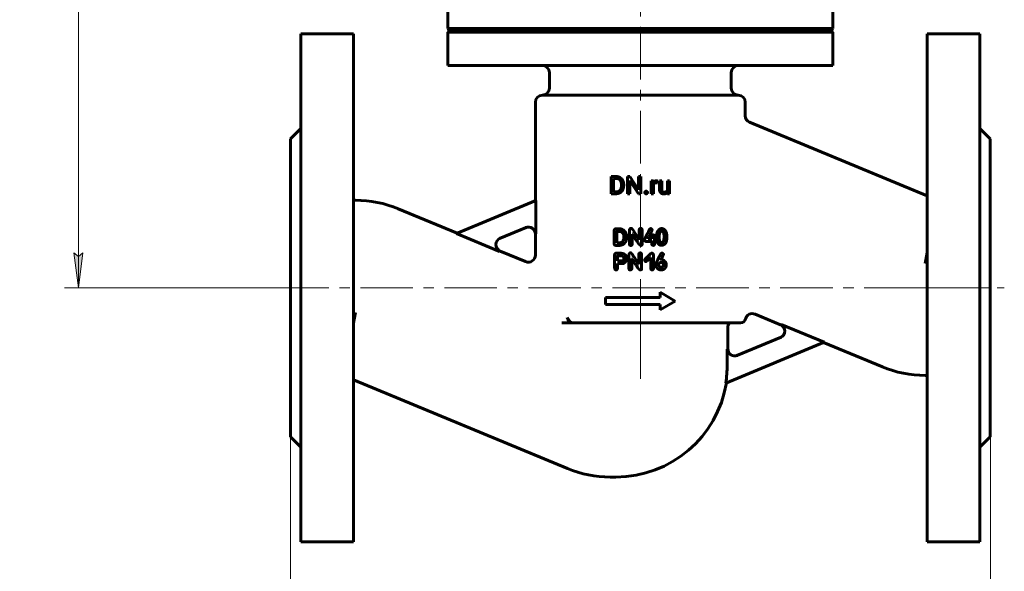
# Model space of a CAD drawing. Header units: millimetres. Extents: x 0 to 594, y 0 to 420.
# Tile 3 of 7: x 105 to 246, y 158 to 236. Entities that reach past the tile are written whole.
import ezdxf

# ---------------------------------------------------------------- set-up
doc = ezdxf.new("R2010")
doc.units = ezdxf.units.MM
for name, pattern in [('K5LT-1', [0]), ('K5LT_AXLED', [12, 7.5, -1.5, 1.5, -1.5]), ('K5LT_BASIC', [0]), ('K5LT_THIN', [0])]:
    doc.linetypes.add(name, pattern=pattern)
doc.layers.add('Системный слой', color=7, linetype='Continuous')
doc.layers.add('Системный слой (1)', color=7, linetype='Continuous', true_color=0x6c6c6c)
doc.styles.add('KDIMTEXTSTYLE', font='txt', dxfattribs={"width": 0.96, "oblique": 15, "height": 5})
doc.styles.add('KTEXTSTYLE', font='txt', dxfattribs={"width": 0.96, "height": 5})
doc.dimstyles.new('KDIMSTYLE (0.50)', dxfattribs={"dimtxt": 5, "dimasz": 1, "dimexe": 2, "dimexo": 0, "dimgap": 1, "dimtad": 1, "dimlfac": 2, "dimtxsty": 'KDIMTEXTSTYLE', "dimsah": 1, "dimcen": 0, "dimdle": 1, "dimadec": 0, "dimazin": 0, "dimtfac": 0.667, "dimtmove": 0, "dimatfit": 3, "dimfxl": 1, "dimtvp": 1, "dimtolj": 1, "dimtzin": 0, "dimarcsym": 0})

# ---------------------------------------------------------------- blocks, each defined once
blk = doc.blocks.new('U12')
at = {"layer": 'Системный слой (1)', "color": 143, "linetype": 'K5LT_BASIC', "lineweight": 60, "true_color": 0x33acca}
for p, q in [((213.56, 192.92), (209.93, 194.43)), ((228.12, 186.89), (219.71, 190.37))]:
    blk.add_line(p, q, dxfattribs=at)
blk = doc.blocks.new('U13')
at = {"layer": 'Системный слой (1)', "color": 143, "linetype": 'K5LT_BASIC', "lineweight": 60, "true_color": 0x33acca}
for p, q in [((158.97, 209.46), (167.38, 205.97)), ((173.53, 203.43), (177.16, 201.92))]:
    blk.add_line(p, q, dxfattribs=at)
blk = doc.blocks.new('U14')
at = {"layer": 'Системный слой (1)', "color": 143, "linetype": 'K5LT_BASIC', "lineweight": 60, "true_color": 0x33acca}
for p, q in [((178.55, 210.6), (178.55, 224.67)), ((178.55, 202.84), (178.55, 205.86))]:
    blk.add_line(p, q, dxfattribs=at)
blk = doc.blocks.new('D0')
at = {"layer": 'Системный слой (1)'}
for points in [[(148.55, 140.4), (148.05, 141.06), (148.55, 141.72), (143.55, 141.06)], [(243.55, 141.06), (238.55, 141.72), (239.05, 141.06), (238.55, 140.4)]]:
    blk.add_hatch(color=7, dxfattribs=at).paths.add_polyline_path(points)
at = {"layer": 'Системный слой (1)', "color": 7, "linetype": 'K5LT_THIN', "lineweight": 18, "true_color": 0xffffff}
for p, q in [((243.55, 179.17), (243.55, 139.06)), ((143.55, 176.92), (143.55, 139.06)), ((143.55, 141.06), (148.55, 141.72)), ((148.55, 140.4), (143.55, 141.06)), ((143.55, 141.06), (243.55, 141.06)), ((148.55, 141.72), (148.05, 141.06)), ((148.05, 141.06), (148.55, 140.4)), ((239.05, 141.06), (238.55, 141.72)), ((238.55, 141.72), (243.55, 141.06)), ((243.55, 141.06), (238.55, 140.4)), ((238.55, 140.4), (239.05, 141.06))]:
    blk.add_line(p, q, dxfattribs=at)
blk.add_wipeout([(187.87, 142.06), (187.87, 149.44), (198.76, 149.44), (198.76, 142.06)]).dxf.layer = 'Системный слой (1)'
at = {"layer": 'Системный слой (1)', "color": 7, "insert": (187.87, 148.65), "char_height": 5, "attachment_point": 1, "style": 'KTEXTSTYLE'}
blk.add_mtext('\\fArial|b0|c204|p34;\\H5.0;\\W1.000;\\Q15;\\fGOST Type AU|b0|i0|c204|p34;\\Q15;\\W0.960;200', dxfattribs=at)
blk = doc.blocks.new('KDIMARROW_01')
at = {"layer": 'Системный слой'}
blk.add_hatch(color=0, dxfattribs=at).paths.add_polyline_path([(-5, -0.66), (0, 0), (-5, 0.66), (-4.5, 0)])
at = {"layer": 'Системный слой', "color": 0, "linetype": 'K5LT_THIN', "lineweight": 18}
for p, q in [((-4.5, 0), (-5, 0.66)), ((-5, 0.66), (0, 0)), ((0, 0), (-5, -0.66)), ((-5, -0.66), (-4.5, 0))]:
    blk.add_line(p, q, dxfattribs=at)
at = {"layer": 'Системный слой (1)', "color": 0, "linetype": 'K5LT_THIN', "lineweight": 18}
blk.add_line((193.55, 198.17), (193.05, 198.17), dxfattribs=at)
blk = doc.blocks.new('D1')
at = {"layer": 'Системный слой (1)'}
for points in [[(113.92, 318.17), (113.26, 323.17), (112.6, 318.17), (113.26, 318.67)], [(113.26, 198.17), (113.92, 203.17), (113.26, 202.67), (112.6, 203.17)]]:
    blk.add_hatch(color=7, dxfattribs=at).paths.add_polyline_path(points)
at = {"layer": 'Системный слой (1)', "color": 7, "linetype": 'K5LT_THIN', "lineweight": 18, "true_color": 0xffffff}
for p, q in [((148.02, 323.17), (111.26, 323.17)), ((112.6, 318.17), (113.26, 323.17)), ((113.26, 323.17), (113.92, 318.17)), ((113.26, 323.17), (113.26, 198.17)), ((113.26, 318.67), (112.6, 318.17)), ((113.92, 318.17), (113.26, 318.67)), ((113.26, 198.17), (112.6, 203.17)), ((112.6, 203.17), (113.26, 202.67)), ((113.26, 202.67), (113.92, 203.17)), ((113.92, 203.17), (113.26, 198.17)), ((143.55, 198.17), (111.26, 198.17))]:
    blk.add_line(p, q, dxfattribs=at)
blk.add_wipeout([(112.26, 255.2), (104.88, 255.2), (104.88, 265.71), (112.26, 265.71)]).dxf.layer = 'Системный слой (1)'
at = {"layer": 'Системный слой (1)', "color": 7, "insert": (105.67, 255.2), "char_height": 5, "attachment_point": 1, "rotation": 90, "style": 'KTEXTSTYLE'}
blk.add_mtext('\\fArial|b0|c204|p34;\\H5.0;\\W1.000;\\Q15;\\fGOST Type AU|b0|i0|c204|p34;\\Q15;\\W0.960;250', dxfattribs=at)

msp = doc.modelspace()

# ---------------------------------------------------------------- linework, layer by layer
at = {"layer": 'Системный слой (1)', "color": 30, "linetype": 'K5LT_AXLED', "lineweight": 18, "true_color": 0xff8000}
for p, q in [((193.546, 191.9233), (193.546, 241.9233)), ((141.546, 198.1733), (243.546, 198.1733)), ((232.546, 198.1733), (245.546, 198.1733)), ((193.546, 185.1758), (193.546, 195.1733))]:
    msp.add_line(p, q, dxfattribs=at)
at = {"layer": 'Системный слой (1)', "color": 143, "linetype": 'K5LT_BASIC', "lineweight": 60, "true_color": 0x33acca}
for p, q in [((166.046, 235.1733), (166.046, 239.9233)), ((221.046, 235.1733), (221.046, 239.9233)), ((166.046, 235.1733), (221.046, 235.1733)), ((166.296, 234.9233), (166.046, 235.1733)), ((166.046, 234.6733), (166.296, 234.9233)), ((166.296, 234.9233), (220.796, 234.9233)), ((220.796, 234.9233), (221.046, 235.1733)), ((221.046, 234.6733), (220.796, 234.9233)), ((145.046, 234.4233), (145.046, 161.9233)), ((145.046, 234.4233), (152.546, 234.4233)), ((152.546, 234.4233), (152.546, 161.9233)), ((166.046, 234.6733), (221.046, 234.6733)), ((166.046, 229.9233), (166.046, 234.6733)), ((221.046, 229.9233), (221.046, 234.6733)), ((234.546, 234.4233), (234.546, 161.9233)), ((242.046, 234.4233), (234.546, 234.4233)), ((242.046, 234.4233), (242.046, 161.9233)), ((166.046, 229.9233), (221.046, 229.9233)), ((180.546, 226.6733), (180.546, 228.9233)), ((206.546, 226.6733), (206.546, 228.9233)), ((179.546, 225.6733), (207.546, 225.6733)), ((208.546, 222.7267), (208.546, 224.6733)), ((143.546, 219.4233), (145.046, 220.9233)), ((234.546, 211.289), (209.1633, 221.8029)), ((243.546, 219.4233), (242.046, 220.9233)), ((143.546, 219.4233), (143.546, 176.9233)), ((243.546, 219.4233), (243.546, 176.9233)), ((189.398, 211.6108), (189.398, 214.0562)), ((189.398, 214.0562), (190.09, 214.0562)), ((191.7131, 214.0562), (192.0373, 214.0562)), ((191.7131, 211.6108), (191.7131, 214.0562)), ((192.0373, 214.0562), (193.2734, 212.1651)), ((193.2734, 212.1651), (193.2734, 214.0562)), ((193.2734, 214.0562), (193.5942, 214.0562)), ((193.5942, 211.6108), (193.5942, 214.0562)), ((189.7222, 211.8745), (189.7222, 213.7908)), ((189.7222, 213.7908), (190.09, 213.7908)), ((190.8474, 212.7596), (190.8474, 212.9091)), ((191.1682, 212.7596), (191.1682, 212.9057)), ((192.0373, 211.6108), (192.0373, 213.4969)), ((192.0373, 213.4969), (193.2684, 211.6108)), ((195.1057, 213.428), (195.408, 213.428)), ((195.1057, 211.6108), (195.1057, 213.428)), ((195.408, 213.428), (195.4141, 213.2203)), ((195.4164, 211.6108), (195.4164, 212.9018)), ((195.9824, 213.1492), (195.9841, 213.4381)), ((196.2896, 213.428), (196.6003, 213.428)), ((196.2896, 212.2557), (196.2896, 213.428)), ((196.6003, 212.2524), (196.6003, 213.428)), ((197.4082, 212.1058), (197.4082, 213.428)), ((197.4082, 213.428), (197.7205, 213.428)), ((197.7205, 211.6108), (197.7205, 213.428)), ((189.398, 211.6108), (189.7222, 211.6108)), ((189.7222, 211.8745), (190.0598, 211.8745)), ((189.7222, 211.6108), (190.0598, 211.6108)), ((191.7131, 211.6108), (192.0373, 211.6108)), ((193.2684, 211.6108), (193.5942, 211.6108)), ((195.1057, 211.6108), (195.4164, 211.6108)), ((197.4168, 211.7906), (197.4233, 211.6108)), ((197.4233, 211.6108), (197.7205, 211.6108)), ((152.546, 210.6733), (152.8498, 210.6733)), ((167.26, 205.9249), (178.6212, 210.6309)), ((178.6212, 205.8892), (178.6212, 210.6309)), ((177.2338, 206.809), (173.4189, 205.2289)), ((167.26, 205.9249), (173.4035, 203.3802)), ((189.8147, 204.4318), (189.8147, 206.3716)), ((189.9978, 206.5917), (190.0565, 206.595)), ((190.0565, 206.595), (190.6158, 206.595)), ((190.201, 204.6183), (190.206, 206.2037)), ((190.2245, 206.2222), (190.5889, 206.2222)), ((191.1952, 205.3824), (191.1952, 205.495)), ((191.9908, 204.4033), (191.9908, 206.4338)), ((192.3821, 205.8544), (192.4006, 205.8544)), ((192.3821, 204.4033), (192.3821, 205.8544)), ((193.3898, 205.0432), (193.3898, 206.4237)), ((193.7912, 204.3479), (193.7912, 206.4338)), ((195.1863, 205.1758), (195.1863, 205.4496)), ((195.5793, 204.415), (195.5793, 205.5487)), ((196.231, 205.3959), (196.2394, 205.5856)), ((197.3461, 205.4412), (197.3461, 205.4496)), ((190.028, 204.2353), (190.5419, 204.2353)), ((190.201, 204.6183), (190.2195, 204.6082)), ((190.2195, 204.6082), (190.5889, 204.6082)), ((193.3713, 205.0432), (193.3898, 205.0432)), ((193.5779, 204.2387), (193.6417, 204.2387)), ((194.3852, 204.7845), (195.1695, 204.7845)), ((194.6489, 205.1758), (194.6489, 205.2128)), ((194.6489, 205.1758), (195.1863, 205.1758)), ((195.1863, 204.405), (195.1863, 204.7661)), ((196.5568, 204.6334), (196.6391, 204.6334)), ((189.8674, 202.9019), (189.8758, 201.083)), ((190.0807, 203.1202), (190.5845, 203.1202)), ((190.2856, 202.7339), (190.9574, 202.7339)), ((191.9246, 200.9033), (191.9246, 202.9338)), ((193.3237, 201.5432), (193.3237, 202.9237)), ((193.7251, 200.8479), (193.7251, 202.9338)), ((195.4259, 200.9503), (195.4259, 202.8532)), ((234.2422, 201.6733), (234.546, 203.2007)), ((190.2772, 202.0336), (190.2957, 202.0151)), ((190.2772, 201.6322), (191.0598, 201.6322)), ((190.2772, 200.9621), (190.2772, 201.6322)), ((190.2957, 202.0151), (190.8079, 202.0151)), ((192.316, 200.9033), (192.316, 202.3544)), ((192.316, 202.3544), (192.3344, 202.3544)), ((193.3052, 201.5432), (193.3237, 201.5432)), ((194.3325, 201.9328), (194.3594, 201.9328)), ((194.9942, 202.4854), (195.0312, 202.4854)), ((195.0312, 200.9688), (195.0312, 202.4854)), ((196.1648, 201.4256), (196.1648, 201.4794)), ((196.5058, 202.1982), (196.5058, 202.2066)), ((196.5058, 202.1982), (196.5142, 202.1982)), ((196.5242, 201.8018), (196.5797, 201.8018)), ((196.8551, 201.4071), (196.8551, 201.4609)), ((193.5118, 200.7387), (193.5756, 200.7387)), ((196.3809, 196.7956), (196.3809, 197.5456)), ((196.3809, 197.5456), (198.546, 196.2956)), ((188.546, 196.7956), (196.3809, 196.7956)), ((188.546, 195.7956), (188.546, 196.7956)), ((188.546, 195.7956), (196.3809, 195.7956)), ((196.3809, 195.0456), (198.546, 196.2956)), ((196.3809, 195.0456), (196.3809, 195.7956)), ((152.8498, 194.6733), (152.546, 193.146)), ((183.4183, 193.1733), (182.3294, 193.1733)), ((183.9217, 193.1733), (183.4183, 193.1733)), ((183.9217, 193.1733), (207.5755, 193.1733)), ((207.5755, 193.1733), (207.8474, 193.1733)), ((219.832, 190.4217), (213.6885, 192.9664)), ((206.046, 189.4552), (206.046, 192.6733)), ((219.832, 190.4217), (205.7435, 184.5861)), ((207.3451, 188.4967), (213.673, 191.1178)), ((205.9557, 187.1758), (205.9557, 189.4148)), ((152.546, 185.0576), (183.1192, 172.3938)), ((234.546, 185.6733), (234.2422, 185.6733)), ((143.546, 176.9233), (145.046, 175.4233)), ((243.546, 176.9233), (242.046, 175.4233)), ((189.2422, 171.1758), (190.046, 171.1758)), ((145.046, 161.9233), (152.546, 161.9233)), ((242.046, 161.9233), (234.546, 161.9233))]:
    msp.add_line(p, q, dxfattribs=at)
for centre, radius, start, end in [((179.546, 228.9233), 1, 0, 90), ((207.546, 228.9233), 1, 90, 180), ((179.546, 226.6733), 1, 270, 0), ((207.546, 226.6733), 1, 180, 270), ((179.546, 224.6733), 1, 90, 180), ((207.546, 224.6733), 1, 0, 90), ((209.546, 222.7267), 1, 180, 247.5), ((152.8498, 194.6733), 16, 67.5, 90), ((177.546, 205.8559), 1, 0, 112.5), ((173.9108, 204.3502), 1, 112.5, 247.5), ((177.546, 202.8445), 1, 247.5, 0), ((209.546, 193.5022), 1, 67.5, 164.488239), ((257.1743, 225.7372), 80.6248, 203.240549, 203.821878), ((206.546, 192.6733), 0.5, 90, 180), ((207.8474, 193.9233), 0.75, 270, 346.074023), ((213.1811, 191.9964), 1, 292.5, 67.5), ((207.046, 189.4552), 1, 180, 292.5), ((190.046, 187.1758), 15.9097, 350.631711, 0), ((234.2422, 201.6733), 16, 247.5, 270), ((190.046, 187.1758), 16, 270, 350.832578), ((189.2422, 187.1758), 16, 247.5, 270)]:
    msp.add_arc(centre, radius, start, end, dxfattribs=at)
for points in [[(191.1682, 212.9057), (191.1682, 213.1711), (191.0137, 213.596), (190.7265, 213.8966), (190.3302, 214.0562), (190.09, 214.0562)], [(190.0598, 211.6108), (190.3151, 211.6108), (190.7232, 211.7704), (191.0137, 212.0693), (191.1682, 212.4942), (191.1682, 212.7596)], [(190.0598, 211.8745), (190.3218, 211.8745), (190.6711, 212.0945), (190.8474, 212.4925), (190.8474, 212.7596)], [(190.8474, 212.9091), (190.8474, 213.119), (190.7467, 213.4465), (190.5519, 213.6732), (190.2714, 213.7908), (190.09, 213.7908)], [(195.6415, 213.1291), (195.7238, 213.1627), (195.8312, 213.1627)], [(195.8312, 213.1627), (195.8749, 213.1627), (195.9438, 213.1576), (195.9824, 213.1492)], [(195.9841, 213.4381), (195.9673, 213.4465), (195.88, 213.4616), (195.8464, 213.4616)], [(194.2343, 211.9089), (194.1847, 211.8543), (194.1847, 211.7754)], [(194.1847, 211.7754), (194.1847, 211.6982), (194.2343, 211.6444)], [(194.3779, 211.9635), (194.2838, 211.9635), (194.2343, 211.9089)], [(194.2343, 211.6444), (194.2838, 211.5907), (194.3779, 211.5907)], [(194.5215, 211.9089), (194.4719, 211.9635), (194.3779, 211.9635)], [(194.3779, 211.5907), (194.4719, 211.5907), (194.5215, 211.6444)], [(194.571, 211.7754), (194.571, 211.8543), (194.5215, 211.9089)], [(194.5215, 211.6444), (194.571, 211.6982), (194.571, 211.7754)], [(196.2896, 212.2557), (196.2896, 212.0744), (196.3324, 211.945)], [(196.3324, 211.945), (196.3753, 211.8157), (196.4542, 211.7351)], [(196.4542, 211.7351), (196.5332, 211.6545), (196.6432, 211.6159)], [(196.628, 212.05), (196.6003, 212.1298), (196.6003, 212.2524)], [(196.7036, 211.9241), (196.6557, 211.9702), (196.628, 212.05)], [(196.6432, 211.6159), (196.7531, 211.5772), (196.8858, 211.5772)], [(196.9345, 211.8409), (196.8707, 211.8409), (196.7515, 211.8779), (196.7036, 211.9241)], [(196.8858, 211.5772), (197.0807, 211.5772), (197.2167, 211.6402)], [(197.2486, 211.9173), (197.1327, 211.8409), (196.9345, 211.8409)], [(197.2167, 211.6402), (197.3372, 211.696), (197.4168, 211.7906)], [(197.4082, 212.1058), (197.3563, 211.9884), (197.2486, 211.9173)], [(189.9978, 206.5917), (189.8449, 206.5849), (189.8147, 206.3716)], [(190.2245, 206.2222), (190.206, 206.2188), (190.206, 206.2037)], [(190.7283, 206.2037), (190.641, 206.2222), (190.5889, 206.2222)], [(191.4841, 205.9887), (191.1331, 206.595), (190.6158, 206.595)], [(191.1952, 205.495), (191.1952, 206.0173), (190.7283, 206.2037)], [(190.9517, 204.3109), (191.605, 204.6535), (191.605, 205.3824)], [(191.1012, 204.9542), (191.1952, 205.1255), (191.1952, 205.3824)], [(191.605, 205.3824), (191.605, 205.7519), (191.4841, 205.9887)], [(192.2142, 206.6656), (192.0311, 206.6656), (191.9908, 206.4338)], [(192.5417, 206.3297), (192.3821, 206.6656), (192.2142, 206.6656)], [(192.4006, 205.8544), (192.6273, 205.4714), (193.1748, 204.6619)], [(193.3713, 205.0432), (192.9212, 205.7553), (192.5417, 206.3297)], [(193.6132, 206.6572), (193.3898, 206.6572), (193.3898, 206.4237)], [(193.7912, 206.4338), (193.7912, 206.6572), (193.6132, 206.6572)], [(194.8588, 206.4976), (194.1299, 205.0902), (194.1299, 205.0213)], [(194.6489, 205.2128), (195.2333, 206.3884), (195.2333, 206.4153)], [(195.0318, 206.6336), (194.8588, 206.5782), (194.8588, 206.4976)], [(195.2333, 206.4153), (195.2115, 206.6336), (195.0318, 206.6336)], [(195.3879, 205.7402), (195.1863, 205.7402), (195.1863, 205.4496)], [(195.5793, 205.5487), (195.5793, 205.6948), (195.3879, 205.7402)], [(195.9933, 206.1836), (195.8413, 205.8846), (195.8312, 205.4681)], [(195.8312, 205.4681), (195.8312, 205.1188), (195.9303, 204.7795)], [(196.3217, 206.5749), (196.1453, 206.4825), (195.9933, 206.1836)], [(196.231, 205.3959), (196.2679, 204.6334), (196.5568, 204.6334)], [(196.5753, 206.249), (196.2898, 206.249), (196.2394, 205.5856)], [(196.5669, 206.6387), (196.4124, 206.6118), (196.3217, 206.5749)], [(197.2554, 206.0945), (197.0119, 206.6387), (196.5669, 206.6387)], [(196.938, 205.4496), (196.938, 206.249), (196.5753, 206.249)], [(196.765, 204.2706), (197.3461, 204.4671), (197.3461, 205.4412)], [(196.9195, 205.1322), (196.938, 205.3556), (196.938, 205.4496)], [(197.3461, 205.4496), (197.3461, 205.7452), (197.2554, 206.0945)], [(189.8147, 204.4318), (189.8231, 204.2605), (190.028, 204.2353)], [(190.5419, 204.2353), (190.6914, 204.2353), (190.9517, 204.3109)], [(190.5889, 204.6082), (190.8778, 204.6082), (191.1012, 204.9542)], [(191.9908, 204.4033), (191.9908, 204.232), (192.1772, 204.232)], [(192.1772, 204.232), (192.3821, 204.232), (192.3821, 204.4033)], [(193.1748, 204.6619), (193.4469, 204.2387), (193.5779, 204.2387)], [(193.6417, 204.2387), (193.7912, 204.2387), (193.7912, 204.3479)], [(194.1299, 205.0213), (194.1299, 204.8215), (194.3852, 204.7845)], [(195.1695, 204.7845), (195.1863, 204.7845), (195.1863, 204.7661)], [(195.1863, 204.405), (195.1964, 204.2639), (195.3896, 204.237)], [(195.3896, 204.237), (195.5793, 204.2504), (195.5793, 204.415)], [(195.9303, 204.7795), (196.147, 204.2437), (196.5669, 204.2437)], [(196.5669, 204.2437), (196.6844, 204.2437), (196.765, 204.2706)], [(196.6391, 204.6334), (196.8356, 204.6334), (196.9195, 205.1322)], [(190.0807, 203.1202), (189.9144, 203.1202), (189.8674, 202.9019)], [(190.2856, 202.7339), (190.2671, 202.7306), (190.2671, 202.7138)], [(190.2671, 202.7138), (190.2772, 202.1545), (190.2772, 202.0336)], [(191.4167, 202.8633), (191.2127, 203.1252), (190.5845, 203.1202)], [(191.2093, 202.398), (191.2093, 202.6214), (190.9574, 202.7339)], [(191.6006, 202.351), (191.6208, 202.6013), (191.4167, 202.8633)], [(192.148, 203.1656), (191.965, 203.1656), (191.9246, 202.9338)], [(192.4755, 202.8297), (192.316, 203.1656), (192.148, 203.1656)], [(193.3052, 201.5432), (192.8551, 202.2553), (192.4755, 202.8297)], [(193.547, 203.1572), (193.3237, 203.1572), (193.3237, 202.9237)], [(193.7251, 202.9338), (193.7251, 203.1572), (193.547, 203.1572)], [(194.7188, 202.7524), (194.1578, 202.2654), (194.1578, 202.126)], [(195.179, 203.1286), (195.0664, 203.1286), (194.7188, 202.7524)], [(195.4259, 202.8532), (195.3788, 203.1286), (195.179, 203.1286)], [(196.5612, 203.1185), (196.4856, 203.1185), (196.0641, 202.2066)], [(196.6435, 203.137), (196.62, 203.137), (196.5612, 203.1185)], [(196.5612, 202.346), (196.8467, 202.8868), (196.8467, 202.9439)], [(196.8467, 202.9439), (196.8467, 203.1001), (196.6435, 203.137)], [(190.8079, 202.0151), (191.2093, 202.0151), (191.2093, 202.398)], [(191.0598, 201.6322), (191.6006, 201.8673), (191.6006, 202.351)], [(192.3344, 202.3544), (192.5612, 201.9714), (193.1087, 201.1619)], [(193.1087, 201.1619), (193.3807, 200.7387), (193.5118, 200.7387)], [(194.1578, 202.126), (194.2032, 201.9328), (194.3325, 201.9328)], [(194.3594, 201.9328), (194.445, 201.9345), (194.9942, 202.4854)], [(196.0641, 202.2066), (195.7601, 201.6977), (195.7601, 201.4441)], [(195.7601, 201.4441), (195.7601, 201.4004), (195.8054, 201.2123)], [(195.8054, 201.2123), (196.0489, 200.7253), (196.5058, 200.7253)], [(196.1833, 201.5818), (196.1648, 201.5449), (196.1648, 201.4794)], [(196.1648, 201.4256), (196.1648, 201.2577), (196.3865, 201.1401)], [(196.5242, 201.8018), (196.2673, 201.8018), (196.1833, 201.5818)], [(196.5058, 202.2066), (196.5058, 202.2284), (196.5612, 202.346)], [(197.2145, 201.691), (196.9978, 202.1982), (196.5142, 202.1982)], [(196.5142, 201.1216), (196.7711, 201.1216), (196.8551, 201.4071)], [(196.8551, 201.4609), (196.8551, 201.7145), (196.5797, 201.8018)], [(196.9475, 200.863), (197.2598, 201.1065), (197.2598, 201.471)], [(197.2598, 201.471), (197.2414, 201.6154), (197.2145, 201.691)], [(189.8758, 201.083), (189.8758, 200.7286), (190.0807, 200.7286)], [(190.0807, 200.7286), (190.2554, 200.7286), (190.2772, 200.9621)], [(191.9246, 200.9033), (191.9246, 200.732), (192.1111, 200.732)], [(192.1111, 200.732), (192.316, 200.732), (192.316, 200.9033)], [(193.5756, 200.7387), (193.7251, 200.7387), (193.7251, 200.8479)], [(195.0312, 200.9688), (195.0614, 200.7202), (195.2243, 200.7286)], [(195.2243, 200.7286), (195.4057, 200.7286), (195.4259, 200.9503)], [(196.3865, 201.1401), (196.4856, 201.1216), (196.5142, 201.1216)], [(196.5058, 200.7253), (196.7409, 200.7253), (196.9475, 200.863)]]:
    msp.add_open_spline(points, degree=2, dxfattribs=at)
for points, degree, knots in [([(195.8464, 213.4616), (195.6986, 213.4616), (195.4853, 213.3357), (195.4153, 213.2221), (195.4141, 213.2203)], 2, [0, 0, 0, 1.48763128, 2.97526255, 3, 3, 3]), ([(195.4164, 212.9018), (195.4486, 212.9784), (195.5592, 213.0955), (195.6415, 213.1291)], 2, [0, 0, 0, 0.9676076, 2, 2, 2]), ([(183.0917, 193.9233), (183.1249, 193.8458), (183.1938, 193.7172), (183.3049, 193.5649), (183.3996, 193.4577), (183.4821, 193.3793), (183.5559, 193.3206), (183.6302, 193.2693), (183.7082, 193.2258), (183.8009, 193.1896), (183.8696, 193.1753), (183.9106, 193.1733), (183.9217, 193.1733)], 3, [0, 0, 0, 0, 2.77001146, 4.56718149, 5.76355858, 7.14764795, 8.09676617, 8.77858959, 10.12554977, 11.17376794, 12.49464772, 13, 13, 13, 13])]:
    msp.add_open_spline(points, degree=degree, knots=knots, dxfattribs=at)
at = {"layer": 'Системный слой (1)', "color": 7, "linetype": 'K5LT-1'}
for points, knots in [([(177.2338, 206.809), (177.2505, 206.816), (177.2846, 206.829), (177.3543, 206.8514), (177.4431, 206.8723), (177.5214, 206.8818), (177.6036, 206.8867), (177.6539, 206.8863), (177.7402, 206.8797), (177.7884, 206.8727), (177.8354, 206.8627), (177.8482, 206.8598), (177.8731, 206.8539), (177.9224, 206.8403), (177.9932, 206.8158), (178.069, 206.7816), (178.1362, 206.7445), (178.1944, 206.707), (178.2579, 206.6595), (178.325, 206.5998), (178.3846, 206.535), (178.4321, 206.4739), (178.4688, 206.4198), (178.5015, 206.3637), (178.5301, 206.3068), (178.5548, 206.2485), (178.5756, 206.189), (178.5918, 206.1315), (178.6043, 206.0745), (178.6131, 206.0199), (178.6183, 205.9699), (178.6207, 205.9268), (178.6212, 205.9017), (178.6212, 205.8892)], [0, 0, 0, 0, 0.4454871, 0.89097419, 1.78194838, 2.67292258, 2.81218769, 3.79503685, 3.89732242, 4.92732062, 4.98098438, 5.0701562, 5.24849983, 5.6051871, 6.31856162, 7.07538786, 7.63353807, 8.19168828, 8.76513097, 9.56669601, 10.38286337, 10.9120726, 11.4548123, 11.97792893, 12.49711936, 13.00916775, 13.52121615, 14.03629539, 14.46747845, 14.94602379, 15.38669987, 15.69334993, 16, 16, 16, 16]), ([(173.4189, 205.2289), (173.4035, 205.2225), (173.3728, 205.2088), (173.3263, 205.1854), (173.28, 205.1591), (173.2189, 205.1198), (173.1499, 205.0673), (173.0707, 204.9933), (173.0005, 204.9124), (172.9517, 204.8417), (172.9113, 204.7736), (172.881, 204.7141), (172.8515, 204.6421), (172.8304, 204.5787), (172.8186, 204.5334), (172.8082, 204.4865), (172.7961, 204.42), (172.7874, 204.3134), (172.793, 204.1885), (172.8085, 204.098), (172.825, 204.0325), (172.8417, 203.9758), (172.8674, 203.908), (172.9007, 203.8385), (172.9327, 203.7818), (172.9679, 203.728), (173.0122, 203.6689), (173.0679, 203.6059), (173.1368, 203.5414), (173.2129, 203.4827), (173.276, 203.4431), (173.3226, 203.4178), (173.3581, 203.3999), (173.3853, 203.3877), (173.4035, 203.3802)], [0, 0, 0, 0, 0.40608058, 0.81216117, 1.25210258, 1.69204399, 2.564055, 3.34148732, 4.306135, 5.1451064, 5.41185041, 6.21661189, 6.75347819, 7.2903445, 7.8272108, 7.88233915, 8.44874652, 9.4570301, 10.45986719, 11.45849355, 11.66868909, 12.08908015, 12.88555269, 13.41711174, 13.94529081, 14.45734614, 14.96795733, 15.7262681, 16.48457887, 17.24288964, 18.0429708, 18.2822281, 18.5214854, 19, 19, 19, 19]), ([(213.673, 191.1178), (213.6885, 191.1242), (213.7192, 191.1378), (213.7657, 191.1612), (213.812, 191.1876), (213.8731, 191.2268), (213.942, 191.2793), (214.0213, 191.3533), (214.0915, 191.4343), (214.1403, 191.505), (214.1807, 191.573), (214.211, 191.6325), (214.2404, 191.7046), (214.2615, 191.768), (214.2734, 191.8133), (214.2838, 191.8601), (214.2958, 191.9266), (214.3046, 192.0333), (214.299, 192.1581), (214.2835, 192.2486), (214.267, 192.3141), (214.2503, 192.3709), (214.2245, 192.4387), (214.1913, 192.5081), (214.1592, 192.5649), (214.124, 192.6187), (214.0797, 192.6777), (214.0241, 192.7408), (213.9552, 192.8052), (213.8791, 192.864), (213.816, 192.9036), (213.7694, 192.9288), (213.7338, 192.9467), (213.7067, 192.9589), (213.6885, 192.9664)], [0, 0, 0, 0, 0.40608058, 0.81216117, 1.25210258, 1.69204399, 2.564055, 3.34148732, 4.306135, 5.1451064, 5.41185041, 6.21661189, 6.75347819, 7.2903445, 7.8272108, 7.88233915, 8.44874652, 9.4570301, 10.45986719, 11.45849355, 11.66868909, 12.08908015, 12.88555269, 13.41711174, 13.94529081, 14.45734614, 14.96795733, 15.7262681, 16.48457887, 17.24288964, 18.0429708, 18.2822281, 18.5214854, 19, 19, 19, 19]), ([(207.3451, 188.4967), (207.3283, 188.4897), (207.2943, 188.4767), (207.2246, 188.4542), (207.1358, 188.4333), (207.0575, 188.4237), (206.9753, 188.4187), (206.9251, 188.419), (206.8386, 188.4254), (206.7903, 188.4323), (206.743, 188.4423), (206.7296, 188.4453), (206.7036, 188.4515), (206.6519, 188.4657), (206.582, 188.4902), (206.5076, 188.5238), (206.4429, 188.5593), (206.3847, 188.5965), (206.3212, 188.6437), (206.2539, 188.703), (206.1863, 188.776), (206.1328, 188.8466), (206.0866, 188.9197), (206.0521, 188.9854), (206.0233, 189.0527), (206.0022, 189.112), (205.9858, 189.1693), (205.9732, 189.2263), (205.9642, 189.2809), (205.9588, 189.3313), (205.9562, 189.3755), (205.9557, 189.4017), (205.9557, 189.4148)], [0, 0, 0, 0, 0.4453008, 0.89060161, 1.78120321, 2.67180482, 2.81048075, 3.79254655, 3.89472504, 4.92744454, 4.98102762, 5.07442601, 5.26122278, 5.63481633, 6.38200343, 7.06730987, 7.62429039, 8.18127092, 8.75345679, 9.55291763, 10.36692448, 11.17818713, 11.71204766, 12.47596382, 12.98669087, 13.49741793, 14.01088571, 14.44238193, 14.91999445, 15.36031664, 15.68015832, 16, 16, 16, 16])]:
    msp.add_open_spline(points, degree=3, knots=knots, dxfattribs=at)

# ---------------------------------------------------------------- block references
at = {"layer": 'Системный слой (1)'}
for name in ['U14', 'U13', 'U12']:
    msp.add_blockref(name, (0, 0), dxfattribs=at)

# ---------------------------------------------------------------- next in the draw order: dimensions: what is measured, and where the dimension line sits
at = {"layer": 'Системный слой (1)', "color": 7}
dim = msp.add_linear_dim(base=(113.2585, 323.1733), p1=(143.546, 198.1733), p2=(148.0175, 323.1733), angle=90, dimstyle='KDIMSTYLE (0.50)', override={"dimexo": 0, "dimpost": '\\fGOST Type AU|b0|c204|p34;\\H5.0;\\W0.960;\\Q15;<>', "dimblk1": 'KDIMARROW_01', "dimblk2": 'KDIMARROW_01', "dimse1": 0, "dimse2": 0, "dimclrt": 7, "dimtol": 1, "dimtp": 0, "dimtm": 0, "dimtdec": 5, "dimtolj": 1}, dxfattribs=at)
dim.commit()
dim.dimension.update_dxf_attribs({"geometry": 'D1', "text_midpoint": (113.2585, 260.6733), "dimtype": 160})
dim = msp.add_linear_dim(base=(143.546, 141.0623), p1=(243.546, 179.1733), p2=(143.546, 176.9233), dimstyle='KDIMSTYLE (0.50)', override={"dimexo": 0, "dimpost": '\\fGOST Type AU|b0|c204|p34;\\H5.0;\\W0.960;\\Q15;<>', "dimblk1": 'KDIMARROW_01', "dimblk2": 'KDIMARROW_01', "dimse1": 0, "dimse2": 0, "dimclrt": 7, "dimtol": 1, "dimtp": 0, "dimtm": 0, "dimtdec": 5, "dimtolj": 1}, dxfattribs=at)
dim.commit()
dim.dimension.update_dxf_attribs({"geometry": 'D0', "text_midpoint": (193.546, 141.0623), "dimtype": 160})

doc.saveas('drawing.dxf')
